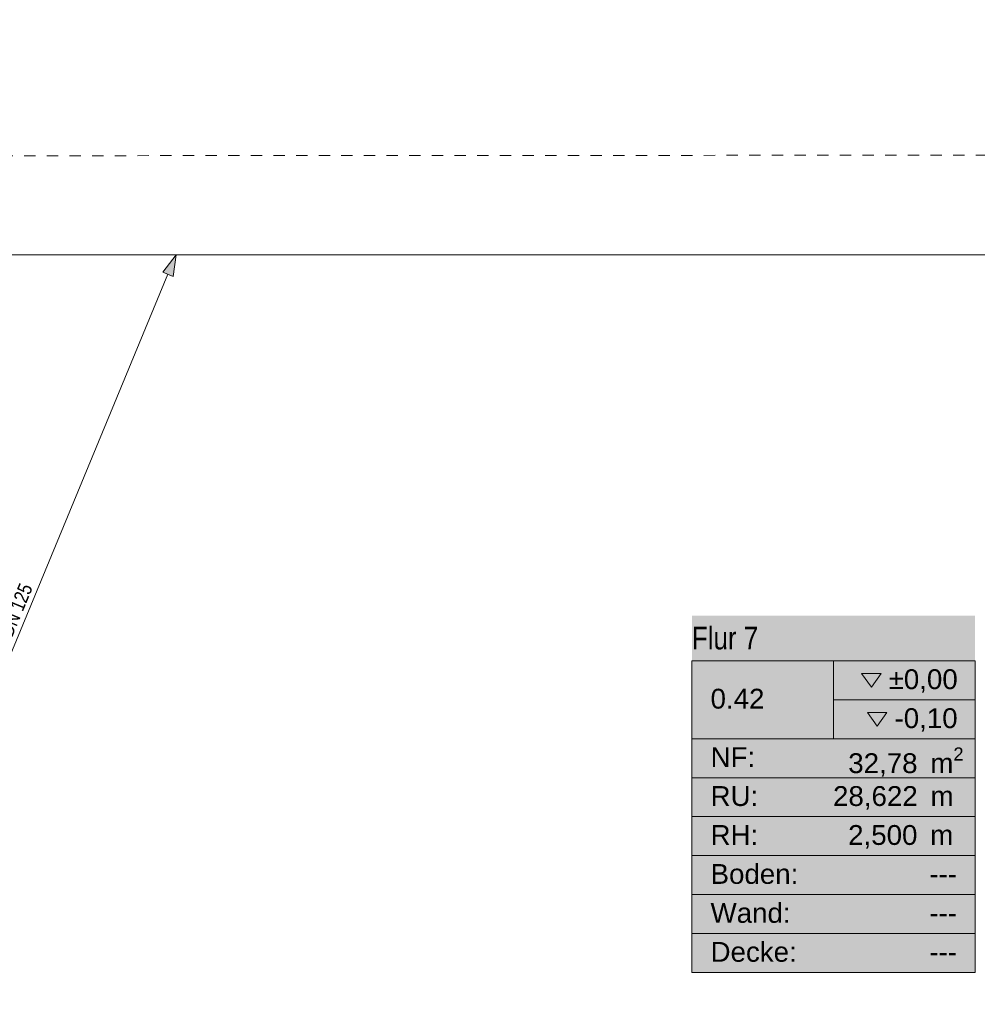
# Model space of a CAD drawing. Header units: metres. Extents: x -80 to 1923, y -189 to 69.
# Tile 112 of 256: x 944 to 952, y -3 to 6. Entities that reach past the tile are written whole.
import ezdxf
from ezdxf.enums import TextEntityAlignment as Align

# ---------------------------------------------------------------- set-up
doc = ezdxf.new("R2010")
doc.units = ezdxf.units.M
doc.header["$MEASUREMENT"] = 0
doc.linetypes.add('Strichlinie_ eng', pattern=[0.115, 0.075, -0.04])
for name, color, linetype in [('30 Dach', 7, 'Continuous'), ('70 Entwässerung_Regenwasser', 7, 'Continuous'), ('Neubau_80 Raum', 7, 'Continuous')]:
    doc.layers.add(name, color=color, linetype=linetype)
doc.styles.add('ERSTELLTER_STIL_1', font='ARIALN.TTF')
doc.styles.add('ERSTELLTER_STIL_2', font='ARIALN.TTF')
doc.styles.add('ERSTELLTER_STIL_3', font='arial.ttf')
doc.linetypes.add('Schmutzwasserleitung', pattern='A,0,[2,995_ARC_250 PAU_GR+SC_2607011.Shx,S=0.00784,R=0,X=0,Y=0],-0.987778,0', length=0.987778)

# ---------------------------------------------------------------- blocks, each defined once
blk = doc.blocks.new('Bibliothek_0.19_61_1', base_point=(953.8714, -4.7907))
at = {"layer": 'Neubau_80 Raum', "linetype": 'Continuous', "lineweight": 0, "true_color": 0x272a1c}
for points in [[(949.187, 7.1743), (951.0908, 7.1743), (951.0908, 7.5181), (949.187, 7.5181)], [(952.7046, -6.3648), (955.0382, -6.3648), (955.0382, -3.2166), (952.7046, -3.2166)]]:
    blk.add_hatch(color=250, dxfattribs=at).paths.add_polyline_path(points)
at = {"layer": 'Neubau_80 Raum', "linetype": 'Continuous', "lineweight": 0, "true_color": 0x000000}
blk.add_hatch(color=18, dxfattribs=at).paths.add_polyline_path([(954.0879, -4.0696), (954.1738, -4.1912), (954.2598, -4.0696)])
at = {"layer": 'Neubau_80 Raum', "color": 7, "linetype": 'Continuous', "lineweight": 9}
for p, q in [((955.0382, -3.6148), (952.7046, -3.6148)), ((952.7046, -3.6148), (952.7046, -6.3648)), ((952.7046, -3.6148), (955.0382, -3.6148)), ((952.7046, -4.3023), (952.7046, -3.6148)), ((953.8714, -3.6148), (953.8714, -4.3023)), ((955.0382, -6.3648), (955.0382, -3.6148)), ((955.0382, -3.6148), (955.0382, -4.3023)), ((953.8714, -3.9585), (955.0382, -3.9585)), ((955.0382, -4.3023), (952.7046, -4.3023)), ((952.7046, -4.3023), (955.0382, -4.3023)), ((952.7046, -4.646), (952.7046, -4.3023)), ((955.0382, -4.3023), (955.0382, -4.646)), ((955.0382, -4.646), (952.7046, -4.646)), ((952.7046, -4.646), (955.0382, -4.646)), ((952.7046, -4.9898), (952.7046, -4.646)), ((955.0382, -4.646), (955.0382, -4.9898)), ((955.0382, -4.9898), (952.7046, -4.9898)), ((952.7046, -4.9898), (955.0382, -4.9898)), ((952.7046, -5.3335), (952.7046, -4.9898)), ((955.0382, -4.9898), (955.0382, -5.3335)), ((955.0382, -5.3335), (952.7046, -5.3335)), ((952.7046, -5.3335), (955.0382, -5.3335)), ((952.7046, -5.6773), (952.7046, -5.3335)), ((955.0382, -5.3335), (955.0382, -5.6773)), ((955.0382, -5.6773), (952.7046, -5.6773)), ((952.7046, -5.6773), (955.0382, -5.6773)), ((952.7046, -6.021), (952.7046, -5.6773)), ((955.0382, -5.6773), (955.0382, -6.021)), ((955.0382, -6.021), (952.7046, -6.021)), ((952.7046, -6.021), (955.0382, -6.021)), ((952.7046, -6.3648), (952.7046, -6.021)), ((955.0382, -6.021), (955.0382, -6.3648)), ((952.7046, -6.3648), (955.0382, -6.3648)), ((955.0382, -6.3648), (952.7046, -6.3648))]:
    blk.add_line(p, q, dxfattribs=at)
at = {"layer": 'Neubau_80 Raum', "color": 7, "linetype": 'Continuous', "lineweight": 9, "flags": 128}
blk.add_lwpolyline([(949.187, 7.1743), (951.0908, 7.1743), (951.0908, 7.5181), (949.187, 7.5181)], close=True, dxfattribs=at)
at = {"layer": 'Neubau_80 Raum', "color": 7, "linetype": 'Continuous', "lineweight": 13, "flags": 128}
for points in [[(954.0361, -3.7259), (954.122, -3.8474), (954.208, -3.7259)], [(954.0879, -4.0696), (954.1738, -4.1912), (954.2598, -4.0696)]]:
    blk.add_lwpolyline(points, close=True, dxfattribs=at)
at = {"layer": 'Neubau_80 Raum', "color": 7, "lineweight": 9, "char_height": 0.175, "attachment_point": 1, "style": 'ERSTELLTER_STIL_3'}
for s, insert in [('\\A1;{\\pql;\\pt0,0.05;\\fArial|b0|i0|c0|p0;\\W1.000000;±0,00\\fArial|b0|i0|c0|p0;\\W1.000000;\\A1{\\H.66x;\\S^  ;}\\fArial|b0|i0|c0|p0;\\W1.000000;\\fArial|b0|i0|c0|p0;\\W1.000000;\\A1{\\H.66x;\\S^  ;}}', (954.2747, -3.6892)), ('\\A1;{\\pql;\\pt0,0.05;\\fArial|b0|i0|c0|p0;\\W1.000000;-0,10\\fArial|b0|i0|c0|p0;\\W1.000000;\\A1{\\H.66x;\\S^  ;}\\fArial|b0|i0|c0|p0;\\W1.000000;\\fArial|b0|i0|c0|p0;\\W1.000000;\\A1{\\H.66x;\\S^  ;}}', (954.3264, -4.0329)), ('\\A1;{\\pql;\\pt0,0.05;\\fArial|b0|i0|c0|p0;\\W1.000000;20,45\\fArial|b0|i0|c0|p0;\\W1.000000;\\A1{\\H.66x;\\S^  ;}\\fArial|b0|i0|c0|p0;\\W1.000000; m\\fArial|b0|i0|c0|p0;\\W1.000000;\\A1{\\H.66x;\\S2^  ;}}', (953.9182, -4.3792)), ('\\A1;{\\pql;\\pt0,0.05;\\fArial|b0|i0|c0|p0;\\W1.000000;18,690\\fArial|b0|i0|c0|p0;\\W1.000000;\\A1{\\H.66x;\\S5^  ;}\\fArial|b0|i0|c0|p0;\\W1.000000; m\\fArial|b0|i0|c0|p0;\\W1.000000;\\A1{\\H.66x;\\S^  ;}}', (953.6957, -4.7229)), ('\\A1;{\\pql;\\pt0,0.05;\\fArial|b0|i0|c0|p0;\\W1.000000;2,500\\fArial|b0|i0|c0|p0;\\W1.000000;\\A1{\\H.66x;\\S^  ;}\\fArial|b0|i0|c0|p0;\\W1.000000; m\\fArial|b0|i0|c0|p0;\\W1.000000;\\A1{\\H.66x;\\S^  ;}}', (953.9173, -5.0642))]:
    blk.add_mtext(s, dxfattribs=dict(at, insert=insert))
at = {"layer": 'Neubau_80 Raum', "color": 7, "lineweight": 9, "style": 'ERSTELLTER_STIL_3'}
blk.add_attdef('stApartmentId', text='', height=0.175, dxfattribs=at).set_placement((950.1389, 7.3547), align=Align.MIDDLE_CENTER)
at = {"layer": 'Neubau_80 Raum', "color": 7, "lineweight": 9}
for tag, height, style, p in [('DUMMY_850', 0.2, 'ERSTELLTER_STIL_1', (954.8735, -3.251)), ('ROOM_NAME', 0.2, 'ERSTELLTER_STIL_1', (952.7046, -3.3136)), ('ROOM_NUMBER', 0.175, 'ERSTELLTER_STIL_3', (952.8693, -3.861)), ('measuredNetAreaCode', 0.175, 'ERSTELLTER_STIL_3', (952.8693, -4.3767)), ('perimeterCode', 0.175, 'ERSTELLTER_STIL_3', (952.8693, -4.7204)), ('ceilingHeightCode', 0.175, 'ERSTELLTER_STIL_3', (952.8693, -5.0642)), ('measuredAreaCode', 0.175, 'ERSTELLTER_STIL_3', (952.8693, -5.4079)), ('DUMMY_851_0', 0.175, 'ERSTELLTER_STIL_3', (954.6337, -5.4079)), ('DUMMY_852', 0.175, 'ERSTELLTER_STIL_3', (952.8693, -5.7517)), ('DUMMY_851_1', 0.175, 'ERSTELLTER_STIL_3', (954.6337, -5.7517)), ('DUMMY_853', 0.175, 'ERSTELLTER_STIL_3', (952.8693, -6.0954)), ('DUMMY_851_2', 0.175, 'ERSTELLTER_STIL_3', (954.6337, -6.0954))]:
    blk.add_attdef(tag, text='', height=height, dxfattribs=dict(at, style=style)).set_placement(p, align=Align.TOP_LEFT)
blk = doc.blocks.new('Ruheraum_0.20_66_1', base_point=(951.0714, -4.7907))
at = {"layer": 'Neubau_80 Raum', "linetype": 'Continuous', "lineweight": 0, "true_color": 0x2a303f}
for points in [[(945.4787, 7.1743), (947.4625, 7.1743), (947.4625, 7.5181), (945.4787, 7.5181)], [(949.8214, -6.3648), (952.3214, -6.3648), (952.3214, -3.2166), (949.8214, -3.2166)]]:
    blk.add_hatch(color=169, dxfattribs=at).paths.add_polyline_path(points)
at = {"layer": 'Neubau_80 Raum', "linetype": 'Continuous', "lineweight": 0, "true_color": 0x000000}
blk.add_hatch(color=18, dxfattribs=at).paths.add_polyline_path([(951.3711, -4.0696), (951.457, -4.1912), (951.543, -4.0696)])
at = {"layer": 'Neubau_80 Raum', "color": 7, "linetype": 'Continuous', "lineweight": 9}
for p, q in [((952.3214, -3.6148), (949.8214, -3.6148)), ((949.8214, -3.6148), (949.8214, -6.3648)), ((949.8214, -3.6148), (952.3214, -3.6148)), ((949.8214, -4.3023), (949.8214, -3.6148)), ((951.0714, -3.6148), (951.0714, -4.3023)), ((952.3214, -6.3648), (952.3214, -3.6148)), ((952.3214, -3.6148), (952.3214, -4.3023)), ((951.0714, -3.9585), (952.3214, -3.9585)), ((952.3214, -4.3023), (949.8214, -4.3023)), ((949.8214, -4.3023), (952.3214, -4.3023)), ((949.8214, -4.646), (949.8214, -4.3023)), ((952.3214, -4.3023), (952.3214, -4.646)), ((952.3214, -4.646), (949.8214, -4.646)), ((949.8214, -4.646), (952.3214, -4.646)), ((949.8214, -4.9898), (949.8214, -4.646)), ((952.3214, -4.646), (952.3214, -4.9898)), ((952.3214, -4.9898), (949.8214, -4.9898)), ((949.8214, -4.9898), (952.3214, -4.9898)), ((949.8214, -5.3335), (949.8214, -4.9898)), ((952.3214, -4.9898), (952.3214, -5.3335)), ((952.3214, -5.3335), (949.8214, -5.3335)), ((949.8214, -5.3335), (952.3214, -5.3335)), ((949.8214, -5.6773), (949.8214, -5.3335)), ((952.3214, -5.3335), (952.3214, -5.6773)), ((952.3214, -5.6773), (949.8214, -5.6773)), ((949.8214, -5.6773), (952.3214, -5.6773)), ((949.8214, -6.021), (949.8214, -5.6773)), ((952.3214, -5.6773), (952.3214, -6.021)), ((952.3214, -6.021), (949.8214, -6.021)), ((949.8214, -6.021), (952.3214, -6.021)), ((949.8214, -6.3648), (949.8214, -6.021)), ((952.3214, -6.021), (952.3214, -6.3648)), ((949.8214, -6.3648), (952.3214, -6.3648)), ((952.3214, -6.3648), (949.8214, -6.3648))]:
    blk.add_line(p, q, dxfattribs=at)
at = {"layer": 'Neubau_80 Raum', "color": 7, "linetype": 'Continuous', "lineweight": 9, "flags": 128}
blk.add_lwpolyline([(945.4787, 7.1743), (947.4625, 7.1743), (947.4625, 7.5181), (945.4787, 7.5181)], close=True, dxfattribs=at)
at = {"layer": 'Neubau_80 Raum', "color": 7, "linetype": 'Continuous', "lineweight": 13, "flags": 128}
for points in [[(951.3193, -3.7259), (951.4052, -3.8474), (951.4912, -3.7259)], [(951.3711, -4.0696), (951.457, -4.1912), (951.543, -4.0696)]]:
    blk.add_lwpolyline(points, close=True, dxfattribs=at)
at = {"layer": 'Neubau_80 Raum', "color": 7, "lineweight": 9, "char_height": 0.175, "attachment_point": 1, "style": 'ERSTELLTER_STIL_3'}
for s, insert in [('\\A1;{\\pql;\\pt0,0.05;\\fArial|b0|i0|c0|p0;\\W1.000000;±0,00\\fArial|b0|i0|c0|p0;\\W1.000000;\\A1{\\H.66x;\\S^  ;}\\fArial|b0|i0|c0|p0;\\W1.000000;\\fArial|b0|i0|c0|p0;\\W1.000000;\\A1{\\H.66x;\\S^  ;}}', (951.5579, -3.6892)), ('\\A1;{\\pql;\\pt0,0.05;\\fArial|b0|i0|c0|p0;\\W1.000000;-0,10\\fArial|b0|i0|c0|p0;\\W1.000000;\\A1{\\H.66x;\\S^  ;}\\fArial|b0|i0|c0|p0;\\W1.000000;\\fArial|b0|i0|c0|p0;\\W1.000000;\\A1{\\H.66x;\\S^  ;}}', (951.6097, -4.0329)), ('\\A1;{\\pql;\\pt0,0.05;\\fArial|b0|i0|c0|p0;\\W1.000000;52,94\\fArial|b0|i0|c0|p0;\\W1.000000;\\A1{\\H.66x;\\S^  ;}\\fArial|b0|i0|c0|p0;\\W1.000000; m\\fArial|b0|i0|c0|p0;\\W1.000000;\\A1{\\H.66x;\\S2^  ;}}', (951.2014, -4.3792)), ('\\A1;{\\pql;\\pt0,0.05;\\fArial|b0|i0|c0|p0;\\W1.000000;31,648\\fArial|b0|i0|c0|p0;\\W1.000000;\\A1{\\H.66x;\\S5^  ;}\\fArial|b0|i0|c0|p0;\\W1.000000; m\\fArial|b0|i0|c0|p0;\\W1.000000;\\A1{\\H.66x;\\S^  ;}}', (950.9789, -4.7229)), ('\\A1;{\\pql;\\pt0,0.05;\\fArial|b0|i0|c0|p0;\\W1.000000;2,500\\fArial|b0|i0|c0|p0;\\W1.000000;\\A1{\\H.66x;\\S^  ;}\\fArial|b0|i0|c0|p0;\\W1.000000; m\\fArial|b0|i0|c0|p0;\\W1.000000;\\A1{\\H.66x;\\S^  ;}}', (951.2005, -5.0642))]:
    blk.add_mtext(s, dxfattribs=dict(at, insert=insert))
at = {"layer": 'Neubau_80 Raum', "color": 7, "lineweight": 9, "style": 'ERSTELLTER_STIL_3'}
blk.add_attdef('stApartmentId', text='', height=0.175, dxfattribs=at).set_placement((946.4706, 7.3547), align=Align.MIDDLE_CENTER)
at = {"layer": 'Neubau_80 Raum', "color": 7, "lineweight": 9}
for tag, height, style, p in [('DUMMY_850', 0.2, 'ERSTELLTER_STIL_1', (952.1567, -3.251)), ('ROOM_NAME', 0.2, 'ERSTELLTER_STIL_1', (949.8214, -3.3136)), ('ROOM_NUMBER', 0.175, 'ERSTELLTER_STIL_3', (949.9861, -3.861)), ('measuredNetAreaCode', 0.175, 'ERSTELLTER_STIL_3', (949.9861, -4.3767)), ('perimeterCode', 0.175, 'ERSTELLTER_STIL_3', (949.9861, -4.7204)), ('ceilingHeightCode', 0.175, 'ERSTELLTER_STIL_3', (949.9861, -5.0642)), ('measuredAreaCode', 0.175, 'ERSTELLTER_STIL_3', (949.9861, -5.4079)), ('DUMMY_851_0', 0.175, 'ERSTELLTER_STIL_3', (951.9169, -5.4079)), ('DUMMY_852', 0.175, 'ERSTELLTER_STIL_3', (949.9861, -5.7517)), ('DUMMY_851_1', 0.175, 'ERSTELLTER_STIL_3', (951.9169, -5.7517)), ('DUMMY_853', 0.175, 'ERSTELLTER_STIL_3', (949.9861, -6.0954)), ('DUMMY_851_2', 0.175, 'ERSTELLTER_STIL_3', (951.9169, -6.0954))]:
    blk.add_attdef(tag, text='', height=height, dxfattribs=dict(at, style=style)).set_placement(p, align=Align.TOP_LEFT)
blk = doc.blocks.new('Flur 7_0.42_70_1', base_point=(951.0714, -1.1375))
at = {"layer": 'Neubau_80 Raum', "linetype": 'Continuous', "lineweight": 0, "true_color": 0x2a201c}
blk.add_hatch(color=250, dxfattribs=at).paths.add_polyline_path([(949.8214, -2.7115), (952.3214, -2.7115), (952.3214, 0.4366), (949.8214, 0.4366)])
at = {"layer": 'Neubau_80 Raum', "linetype": 'Continuous', "lineweight": 0, "true_color": 0x000000}
blk.add_hatch(color=18, dxfattribs=at).paths.add_polyline_path([(951.3711, -0.4164), (951.457, -0.5379), (951.543, -0.4164)])
at = {"layer": 'Neubau_80 Raum', "color": 7, "linetype": 'Continuous', "lineweight": 9}
for p, q in [((952.3214, 0.0385), (949.8214, 0.0385)), ((949.8214, 0.0385), (949.8214, -2.7115)), ((949.8214, 0.0385), (952.3214, 0.0385)), ((949.8214, -0.649), (949.8214, 0.0385)), ((951.0714, 0.0385), (951.0714, -0.649)), ((952.3214, -2.7115), (952.3214, 0.0385)), ((952.3214, 0.0385), (952.3214, -0.649)), ((951.0714, -0.3053), (952.3214, -0.3053)), ((952.3214, -0.649), (949.8214, -0.649)), ((949.8214, -0.649), (952.3214, -0.649)), ((949.8214, -0.9928), (949.8214, -0.649)), ((952.3214, -0.649), (952.3214, -0.9928)), ((952.3214, -0.9928), (949.8214, -0.9928)), ((949.8214, -0.9928), (952.3214, -0.9928)), ((949.8214, -1.3365), (949.8214, -0.9928)), ((952.3214, -0.9928), (952.3214, -1.3365)), ((952.3214, -1.3365), (949.8214, -1.3365)), ((949.8214, -1.3365), (952.3214, -1.3365)), ((949.8214, -1.6803), (949.8214, -1.3365)), ((952.3214, -1.3365), (952.3214, -1.6803)), ((952.3214, -1.6803), (949.8214, -1.6803)), ((949.8214, -1.6803), (952.3214, -1.6803)), ((949.8214, -2.024), (949.8214, -1.6803)), ((952.3214, -1.6803), (952.3214, -2.024)), ((952.3214, -2.024), (949.8214, -2.024)), ((949.8214, -2.024), (952.3214, -2.024)), ((949.8214, -2.3678), (949.8214, -2.024)), ((952.3214, -2.024), (952.3214, -2.3678)), ((952.3214, -2.3678), (949.8214, -2.3678)), ((949.8214, -2.3678), (952.3214, -2.3678)), ((949.8214, -2.7115), (949.8214, -2.3678)), ((952.3214, -2.3678), (952.3214, -2.7115)), ((949.8214, -2.7115), (952.3214, -2.7115)), ((952.3214, -2.7115), (949.8214, -2.7115))]:
    blk.add_line(p, q, dxfattribs=at)
at = {"layer": 'Neubau_80 Raum', "color": 7, "linetype": 'Continuous', "lineweight": 13, "flags": 128}
for points in [[(951.3193, -0.0726), (951.4052, -0.1942), (951.4912, -0.0726)], [(951.3711, -0.4164), (951.457, -0.5379), (951.543, -0.4164)]]:
    blk.add_lwpolyline(points, close=True, dxfattribs=at)
at = {"layer": 'Neubau_80 Raum', "color": 7, "lineweight": 9, "char_height": 0.175, "attachment_point": 1, "style": 'ERSTELLTER_STIL_3'}
for s, insert in [('\\A1;{\\pql;\\pt0,0.05;\\fArial|b0|i0|c0|p0;\\W1.000000;±0,00\\fArial|b0|i0|c0|p0;\\W1.000000;\\A1{\\H.66x;\\S^  ;}\\fArial|b0|i0|c0|p0;\\W1.000000;\\fArial|b0|i0|c0|p0;\\W1.000000;\\A1{\\H.66x;\\S^  ;}}', (951.5579, -0.0359)), ('\\A1;{\\pql;\\pt0,0.05;\\fArial|b0|i0|c0|p0;\\W1.000000;-0,10\\fArial|b0|i0|c0|p0;\\W1.000000;\\A1{\\H.66x;\\S^  ;}\\fArial|b0|i0|c0|p0;\\W1.000000;\\fArial|b0|i0|c0|p0;\\W1.000000;\\A1{\\H.66x;\\S^  ;}}', (951.6097, -0.3797)), ('\\A1;{\\pql;\\pt0,0.05;\\fArial|b0|i0|c0|p0;\\W1.000000;32,78\\fArial|b0|i0|c0|p0;\\W1.000000;\\A1{\\H.66x;\\S^  ;}\\fArial|b0|i0|c0|p0;\\W1.000000; m\\fArial|b0|i0|c0|p0;\\W1.000000;\\A1{\\H.66x;\\S2^  ;}}', (951.2014, -0.7259)), ('\\A1;{\\pql;\\pt0,0.05;\\fArial|b0|i0|c0|p0;\\W1.000000;28,622\\fArial|b0|i0|c0|p0;\\W1.000000;\\A1{\\H.66x;\\S^  ;}\\fArial|b0|i0|c0|p0;\\W1.000000; m\\fArial|b0|i0|c0|p0;\\W1.000000;\\A1{\\H.66x;\\S^  ;}}', (951.067, -1.0672)), ('\\A1;{\\pql;\\pt0,0.05;\\fArial|b0|i0|c0|p0;\\W1.000000;2,500\\fArial|b0|i0|c0|p0;\\W1.000000;\\A1{\\H.66x;\\S^  ;}\\fArial|b0|i0|c0|p0;\\W1.000000; m\\fArial|b0|i0|c0|p0;\\W1.000000;\\A1{\\H.66x;\\S^  ;}}', (951.2005, -1.4109))]:
    blk.add_mtext(s, dxfattribs=dict(at, insert=insert))
at = {"layer": 'Neubau_80 Raum', "color": 7, "lineweight": 9, "style": 'ERSTELLTER_STIL_3'}
blk.add_attdef('stApartmentId', text='', height=0.175, dxfattribs=at).set_placement((944.2993, 14.2444), align=Align.MIDDLE_CENTER)
at = {"layer": 'Neubau_80 Raum', "color": 7, "lineweight": 9}
for tag, height, style, p in [('DUMMY_850', 0.2, 'ERSTELLTER_STIL_1', (952.1567, 0.4022)), ('ROOM_NAME', 0.2, 'ERSTELLTER_STIL_1', (949.8214, 0.3397)), ('ROOM_NUMBER', 0.175, 'ERSTELLTER_STIL_3', (949.9861, -0.2078)), ('measuredNetAreaCode', 0.175, 'ERSTELLTER_STIL_3', (949.9861, -0.7234)), ('perimeterCode', 0.175, 'ERSTELLTER_STIL_3', (949.9861, -1.0672)), ('ceilingHeightCode', 0.175, 'ERSTELLTER_STIL_3', (949.9861, -1.4109)), ('measuredAreaCode', 0.175, 'ERSTELLTER_STIL_3', (949.9861, -1.7547)), ('DUMMY_851_0', 0.175, 'ERSTELLTER_STIL_3', (951.9169, -1.7547)), ('DUMMY_852', 0.175, 'ERSTELLTER_STIL_3', (949.9861, -2.0984)), ('DUMMY_851_1', 0.175, 'ERSTELLTER_STIL_3', (951.9169, -2.0984)), ('DUMMY_853', 0.175, 'ERSTELLTER_STIL_3', (949.9861, -2.4422)), ('DUMMY_851_2', 0.175, 'ERSTELLTER_STIL_3', (951.9169, -2.4422))]:
    blk.add_attdef(tag, text='', height=height, dxfattribs=dict(at, style=style)).set_placement(p, align=Align.TOP_LEFT)

msp = doc.modelspace()

# ---------------------------------------------------------------- hatches: boundary and pattern name
at = {"layer": '70 Entwässerung_Regenwasser', "linetype": 'Continuous', "lineweight": 18, "true_color": 0x00a8ff}
msp.add_hatch(color=140, dxfattribs=at).paths.add_polyline_path([(945.268, 3.6224), (945.1504, 3.4691), (945.2428, 3.4309)])

# ---------------------------------------------------------------- linework, layer by layer
at = {"layer": '30 Dach', "color": 7, "linetype": 'Strichlinie_ eng', "lineweight": 9}
msp.add_line((969.8271, 4.5119), (938.4197, 4.4934), dxfattribs=at)
at = {"layer": '70 Entwässerung_Regenwasser', "color": 140, "linetype": 'Schmutzwasserleitung', "lineweight": 18, "true_color": 0x00a8ff}
msp.add_line((940.1605, 3.6224), (969.1227, 3.6224), dxfattribs=at)
at = {"layer": '70 Entwässerung_Regenwasser', "color": 140, "linetype": 'Continuous', "lineweight": 18, "true_color": 0x00a8ff}
for p, q in [((945.268, 3.6224), (945.1504, 3.4691)), ((945.268, 3.6224), (945.2428, 3.4309)), ((938.8151, -11.9562), (945.1966, 3.45)), ((945.2428, 3.4309), (945.1504, 3.4691))]:
    msp.add_line(p, q, dxfattribs=at)

# ---------------------------------------------------------------- block references
at = {"layer": 'Neubau_80 Raum', "color": 7, "linetype": 'Continuous', "lineweight": 13}
ref = msp.add_blockref('Flur 7_0.42_70_1', (951.0714, -1.1375), dxfattribs=at)
ref.add_attrib('ROOM_NAME', 'Flur 7', dxfattribs={"color": 7, "lineweight": 9, "height": 0.2, "style": 'ERSTELLTER_STIL_1'}).set_placement((949.8214, 0.3397), align=Align.TOP_LEFT)
ref.add_attrib('ROOM_NUMBER', '0.42', dxfattribs={"color": 7, "lineweight": 9, "height": 0.175, "style": 'ERSTELLTER_STIL_3'}).set_placement((949.9861, -0.2078), align=Align.TOP_LEFT)
ref.add_attrib('measuredAreaCode', 'Boden: ', dxfattribs={"color": 7, "lineweight": 9, "height": 0.175, "style": 'ERSTELLTER_STIL_3'}).set_placement((949.9861, -1.7547), align=Align.TOP_LEFT)
ref.add_attrib('measuredNetAreaCode', 'NF: ', dxfattribs={"color": 7, "lineweight": 9, "height": 0.175, "style": 'ERSTELLTER_STIL_3'}).set_placement((949.9861, -0.7234), align=Align.TOP_LEFT)
ref.add_attrib('perimeterCode', 'RU: ', dxfattribs={"color": 7, "lineweight": 9, "height": 0.175, "style": 'ERSTELLTER_STIL_3'}).set_placement((949.9861, -1.0672), align=Align.TOP_LEFT)
ref.add_attrib('ceilingHeightCode', 'RH: ', dxfattribs={"color": 7, "lineweight": 9, "height": 0.175, "style": 'ERSTELLTER_STIL_3'}).set_placement((949.9861, -1.4109), align=Align.TOP_LEFT)
ref.add_attrib('DUMMY_851', '---', dxfattribs={"color": 7, "lineweight": 9, "height": 0.175, "style": 'ERSTELLTER_STIL_3'}).set_placement((951.9169, -1.7547), align=Align.TOP_LEFT)
ref.add_attrib('DUMMY_851_1', '---', dxfattribs={"color": 7, "lineweight": 9, "height": 0.175, "style": 'ERSTELLTER_STIL_3'}).set_placement((951.9169, -2.0984), align=Align.TOP_LEFT)
ref.add_attrib('DUMMY_851_2', '---', dxfattribs={"color": 7, "lineweight": 9, "height": 0.175, "style": 'ERSTELLTER_STIL_3'}).set_placement((951.9169, -2.4422), align=Align.TOP_LEFT)
ref.add_attrib('DUMMY_852', 'Wand: ', dxfattribs={"color": 7, "lineweight": 9, "height": 0.175, "style": 'ERSTELLTER_STIL_3'}).set_placement((949.9861, -2.0984), align=Align.TOP_LEFT)
ref.add_attrib('DUMMY_853', 'Decke: ', dxfattribs={"color": 7, "lineweight": 9, "height": 0.175, "style": 'ERSTELLTER_STIL_3'}).set_placement((949.9861, -2.4422), align=Align.TOP_LEFT)
ref = msp.add_blockref('Ruheraum_0.20_66_1', (951.0714, -4.7907), dxfattribs=at)
ref.add_attrib('ROOM_NAME', 'Ruheraum', dxfattribs={"color": 7, "lineweight": 9, "height": 0.2, "style": 'ERSTELLTER_STIL_1'}).set_placement((949.8214, -3.3136), align=Align.TOP_LEFT)
ref.add_attrib('ROOM_NUMBER', '0.20', dxfattribs={"color": 7, "lineweight": 9, "height": 0.175, "style": 'ERSTELLTER_STIL_3'}).set_placement((949.9861, -3.861), align=Align.TOP_LEFT)
ref.add_attrib('stApartmentId', '0.20 Ruheraum', dxfattribs={"color": 7, "lineweight": 9, "height": 0.175, "style": 'ERSTELLTER_STIL_3'}).set_placement((946.4706, 7.3547), align=Align.MIDDLE_CENTER)
ref.add_attrib('measuredAreaCode', 'Boden: ', dxfattribs={"color": 7, "lineweight": 9, "height": 0.175, "style": 'ERSTELLTER_STIL_3'}).set_placement((949.9861, -5.4079), align=Align.TOP_LEFT)
ref.add_attrib('measuredNetAreaCode', 'NF: ', dxfattribs={"color": 7, "lineweight": 9, "height": 0.175, "style": 'ERSTELLTER_STIL_3'}).set_placement((949.9861, -4.3767), align=Align.TOP_LEFT)
ref.add_attrib('perimeterCode', 'RU: ', dxfattribs={"color": 7, "lineweight": 9, "height": 0.175, "style": 'ERSTELLTER_STIL_3'}).set_placement((949.9861, -4.7204), align=Align.TOP_LEFT)
ref.add_attrib('ceilingHeightCode', 'RH: ', dxfattribs={"color": 7, "lineweight": 9, "height": 0.175, "style": 'ERSTELLTER_STIL_3'}).set_placement((949.9861, -5.0642), align=Align.TOP_LEFT)
ref.add_attrib('DUMMY_851', '---', dxfattribs={"color": 7, "lineweight": 9, "height": 0.175, "style": 'ERSTELLTER_STIL_3'}).set_placement((951.9169, -5.4079), align=Align.TOP_LEFT)
ref.add_attrib('DUMMY_851_1', '---', dxfattribs={"color": 7, "lineweight": 9, "height": 0.175, "style": 'ERSTELLTER_STIL_3'}).set_placement((951.9169, -5.7517), align=Align.TOP_LEFT)
ref.add_attrib('DUMMY_851_2', '---', dxfattribs={"color": 7, "lineweight": 9, "height": 0.175, "style": 'ERSTELLTER_STIL_3'}).set_placement((951.9169, -6.0954), align=Align.TOP_LEFT)
ref.add_attrib('DUMMY_852', 'Wand: ', dxfattribs={"color": 7, "lineweight": 9, "height": 0.175, "style": 'ERSTELLTER_STIL_3'}).set_placement((949.9861, -5.7517), align=Align.TOP_LEFT)
ref.add_attrib('DUMMY_853', 'Decke: ', dxfattribs={"color": 7, "lineweight": 9, "height": 0.175, "style": 'ERSTELLTER_STIL_3'}).set_placement((949.9861, -6.0954), align=Align.TOP_LEFT)
ref = msp.add_blockref('Bibliothek_0.19_61_1', (953.8714, -4.7907), dxfattribs=at)
ref.add_attrib('ROOM_NAME', 'Bibliothek', dxfattribs={"color": 7, "lineweight": 9, "height": 0.2, "style": 'ERSTELLTER_STIL_1'}).set_placement((952.7046, -3.3136), align=Align.TOP_LEFT)
ref.add_attrib('ROOM_NUMBER', '0.19', dxfattribs={"color": 7, "lineweight": 9, "height": 0.175, "style": 'ERSTELLTER_STIL_3'}).set_placement((952.8693, -3.861), align=Align.TOP_LEFT)
ref.add_attrib('stApartmentId', '0.19 Bibliothek', dxfattribs={"color": 7, "lineweight": 9, "height": 0.175, "style": 'ERSTELLTER_STIL_3'}).set_placement((950.1389, 7.3547), align=Align.MIDDLE_CENTER)
ref.add_attrib('measuredAreaCode', 'Boden: ', dxfattribs={"color": 7, "lineweight": 9, "height": 0.175, "style": 'ERSTELLTER_STIL_3'}).set_placement((952.8693, -5.4079), align=Align.TOP_LEFT)
ref.add_attrib('measuredNetAreaCode', 'NF: ', dxfattribs={"color": 7, "lineweight": 9, "height": 0.175, "style": 'ERSTELLTER_STIL_3'}).set_placement((952.8693, -4.3767), align=Align.TOP_LEFT)
ref.add_attrib('perimeterCode', 'RU: ', dxfattribs={"color": 7, "lineweight": 9, "height": 0.175, "style": 'ERSTELLTER_STIL_3'}).set_placement((952.8693, -4.7204), align=Align.TOP_LEFT)
ref.add_attrib('ceilingHeightCode', 'RH: ', dxfattribs={"color": 7, "lineweight": 9, "height": 0.175, "style": 'ERSTELLTER_STIL_3'}).set_placement((952.8693, -5.0642), align=Align.TOP_LEFT)
ref.add_attrib('DUMMY_851', '---', dxfattribs={"color": 7, "lineweight": 9, "height": 0.175, "style": 'ERSTELLTER_STIL_3'}).set_placement((954.6337, -5.4079), align=Align.TOP_LEFT)
ref.add_attrib('DUMMY_851_1', '---', dxfattribs={"color": 7, "lineweight": 9, "height": 0.175, "style": 'ERSTELLTER_STIL_3'}).set_placement((954.6337, -5.7517), align=Align.TOP_LEFT)
ref.add_attrib('DUMMY_851_2', '---', dxfattribs={"color": 7, "lineweight": 9, "height": 0.175, "style": 'ERSTELLTER_STIL_3'}).set_placement((954.6337, -6.0954), align=Align.TOP_LEFT)
ref.add_attrib('DUMMY_852', 'Wand: ', dxfattribs={"color": 7, "lineweight": 9, "height": 0.175, "style": 'ERSTELLTER_STIL_3'}).set_placement((952.8693, -5.7517), align=Align.TOP_LEFT)
ref.add_attrib('DUMMY_853', 'Decke: ', dxfattribs={"color": 7, "lineweight": 9, "height": 0.175, "style": 'ERSTELLTER_STIL_3'}).set_placement((952.8693, -6.0954), align=Align.TOP_LEFT)

# ---------------------------------------------------------------- texts
at = {"layer": '70 Entwässerung_Regenwasser', "color": 140, "linetype": 'Continuous', "lineweight": 18, "true_color": 0x00a8ff, "insert": (943.4663, 0.2479), "char_height": 0.125, "attachment_point": 2, "rotation": 67.5, "line_spacing_factor": 0.984615, "style": 'ERSTELLTER_STIL_2'}
msp.add_mtext('\\A1;{\\pqc;\\pt0.40625;\\fArial Narrow|b0|i0|c0|p0;\\W1.000000;RW13\\P\\pqc;\\fArial Narrow|b0|i0|c0|p0;\\W1.000000;1% Gefälle DN 1\\fArial Narrow|b0|i0|c0|p0;\\W1.000000;25}', dxfattribs=at)

doc.saveas('drawing.dxf')
